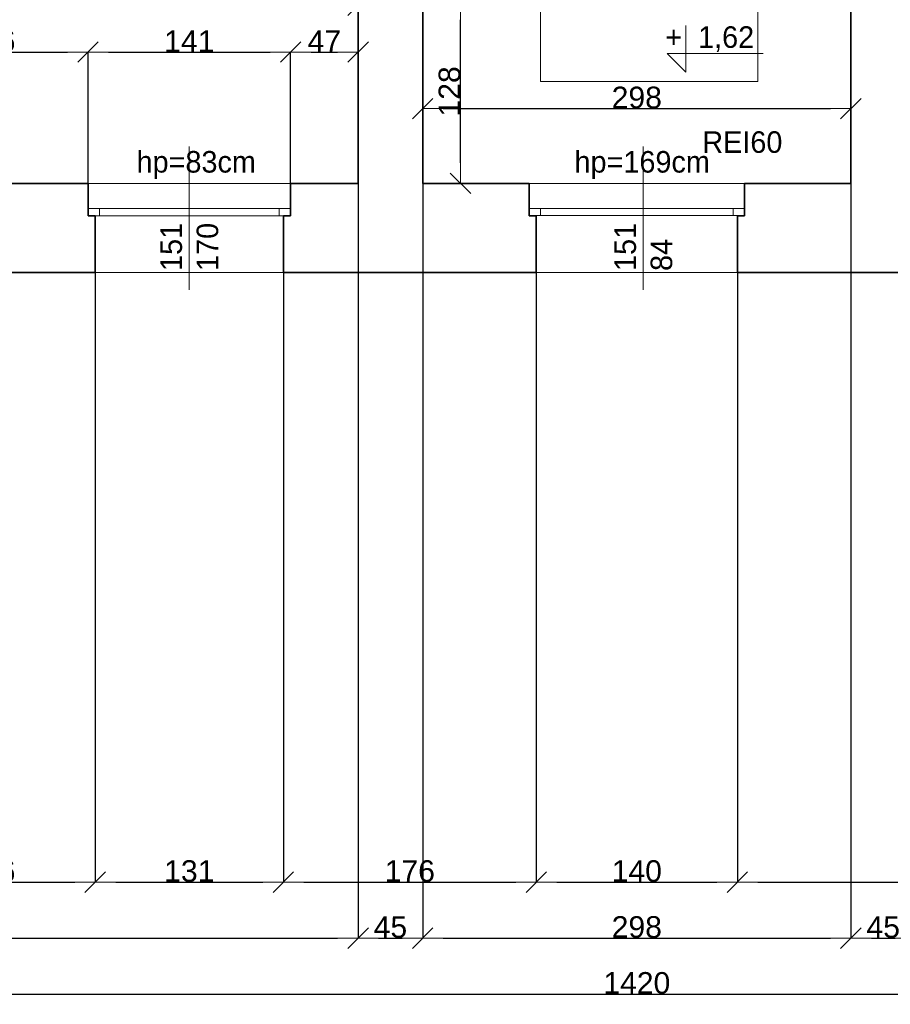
# Model space of a CAD drawing. Header units: metres. Extents: x 7506757 to 756746378, y 5735207 to 582114514.
# Tile 115 of 256: x 7694209 to 7700269, y 5817563 to 5824413. Entities that reach past the tile are written whole.
import ezdxf

# ---------------------------------------------------------------- set-up
doc = ezdxf.new("R2010")
doc.units = ezdxf.units.M
doc.header["$MEASUREMENT"] = 0
doc.header["$PDMODE"] = 2
doc.layers.get('0').update_dxf_attribs({"color": 250, "linetype": 'CONTINUOUS', "lineweight": 100, "plot": 0})
doc.layers.get('Defpoints').update_dxf_attribs({"linetype": 'CONTINUOUS'})
doc.layers.add('M_OCIANA', color=7, linetype='CONTINUOUS')
doc.layers.add('PWYMIAR', color=7, linetype='CONTINUOUS')
for name, color, linetype, lineweight in [('M_OCIANA1', 7, 'CONTINUOUS', 13), ('M_OCIANA6', 5, 'CONTINUOUS', 35), ('M_OPISY141', 7, 'CONTINUOUS', 0), ('m_umeblowanie1', 7, 'CONTINUOUS', 13), ('opis1', 7, 'CONTINUOUS', 13), ('WYMIARY', 8, 'CONTINUOUS', 13)]:
    doc.layers.add(name, color=color, linetype=linetype, lineweight=lineweight)
doc.styles.add('GENERATED_STYLE_1', font='arial.ttf')
doc.styles.add('GENERATED_STYLE_2', font='txt')
doc.dimstyles.new('GENERATED_STYLE__1', dxfattribs={"dimtxt": 150, "dimasz": 142.5, "dimexe": 0.18, "dimexo": 0, "dimgap": 0.09, "dimtad": 1, "dimdec": 0, "dimlfac": 0.1, "dimzin": 0, "dimdsep": 46, "dimtxsty": 'GENERATED_STYLE_1', "dimblk": 'ARROWHEAD_6', "dimblk1": 'ARROWHEAD_6', "dimblk2": 'ARROWHEAD_6', "dimcen": 0.09, "dimclrd": 251, "dimclre": 251, "dimclrt": 7, "dimazin": 0, "dimtfac": 1, "dimtdec": 4, "dimtmove": 0, "dimatfit": 3, "dimfxl": 0, "dimtolj": 1, "dimtzin": 0, "dimarcsym": 0})
doc.dimstyles.new('GENERATED_STYLE__2', dxfattribs={"dimtxt": 150, "dimasz": 142.5, "dimexe": 0.18, "dimexo": 0, "dimgap": 0.09, "dimtad": 1, "dimtih": 1, "dimtoh": 1, "dimdec": 0, "dimlfac": 0.1, "dimzin": 0, "dimdsep": 46, "dimtxsty": 'GENERATED_STYLE_1', "dimblk": 'ARROWHEAD_6', "dimblk1": 'ARROWHEAD_6', "dimblk2": 'ARROWHEAD_6', "dimcen": 0.09, "dimclrd": 251, "dimclre": 251, "dimclrt": 7, "dimazin": 0, "dimtfac": 1, "dimtdec": 4, "dimtmove": 0, "dimatfit": 3, "dimfxl": 0, "dimtolj": 1, "dimtzin": 0, "dimarcsym": 0})
doc.dimstyles.new('GENERATED_STYLE__3', dxfattribs={"dimtxt": 150, "dimasz": 142.5, "dimexe": 0.18, "dimexo": 0, "dimgap": 0.09, "dimtad": 1, "dimdec": 0, "dimlfac": 0.1, "dimzin": 0, "dimdsep": 46, "dimtxsty": 'GENERATED_STYLE_1', "dimblk": 'ARROWHEAD_6', "dimblk1": 'ARROWHEAD_6', "dimblk2": 'ARROWHEAD_6', "dimcen": 0.09, "dimclrd": 251, "dimclre": 251, "dimclrt": 7, "dimazin": 0, "dimtfac": 1, "dimtdec": 4, "dimtmove": 2, "dimatfit": 3, "dimfxl": 0, "dimtolj": 1, "dimtzin": 0, "dimarcsym": 0})

# ---------------------------------------------------------------- blocks, each defined once
blk = doc.blocks.new('Polilinia_5', base_point=(602167.1, 276345.4))
at = {"layer": 'M_OCIANA1', "linetype": 'Continuous'}
blk.add_hatch(color=256, dxfattribs=at).paths.add_polyline_path([(602217.1, 276345.4), (602213.3, 276364.5), (602202.5, 276380.8), (602186.3, 276391.6), (602167.1, 276395.4), (602148, 276391.6), (602131.8, 276380.8), (602120.9, 276364.5), (602117.1, 276345.4), (602120.9, 276326.3), (602131.8, 276310), (602148, 276299.2), (602167.1, 276295.4), (602186.3, 276299.2), (602202.5, 276310), (602213.3, 276326.3)], flags=0)
at = {"layer": 'M_OCIANA1', "linetype": 'Continuous', "flags": 128}
blk.add_lwpolyline([(602167.1, 276295.4), (602167.1, 273004.8), (600654.7, 273004.8), (600654.7, 276345.4)], dxfattribs=at)
at = {"layer": 'M_OCIANA1', "linetype": 'Continuous'}
blk.add_circle((602167.1, 276345.4), 50, dxfattribs=at)
blk = doc.blocks.new('ARROWHEAD_6')
at = {"color": 0, "linetype": 'Continuous', "lineweight": 0}
for p, q in [((-0.5, -0.5), (0.5, 0.5)), ((0, 0), (-1, 0))]:
    blk.add_line(p, q, dxfattribs=at)
blk = doc.blocks.new('*D5801')
at = {"layer": 'Defpoints', "color": 0, "linetype": 'Continuous', "transparency": 16777216}
for p in [(7694684.6, 5824188.1), (7693324.6, 5823274), (7694684.6, 5823274)]:
    blk.add_point(p, dxfattribs=at)
at = {"layer": 'PWYMIAR', "color": 251, "linetype": 'Continuous', "lineweight": -2, "transparency": 16777216}
for p, q in [((7693324.6, 5823274), (7693324.6, 5824188.3)), ((7693467.1, 5824188.1), (7694542.1, 5824188.1)), ((7694684.6, 5823274), (7694684.6, 5824188.3))]:
    blk.add_line(p, q, dxfattribs=at)
at = {"layer": 'PWYMIAR', "color": 251, "linetype": 'Continuous', "lineweight": -2, "transparency": 16777216, "xscale": 142.5, "yscale": 142.5, "zscale": 142.5, "rotation": 180}
blk.add_blockref('ARROWHEAD_6', (7693324.6, 5824188.1), dxfattribs=at)
at = {"layer": 'PWYMIAR', "color": 251, "linetype": 'Continuous', "lineweight": -2, "transparency": 16777216, "xscale": 142.5, "yscale": 142.5, "zscale": 142.5}
blk.add_blockref('ARROWHEAD_6', (7694684.6, 5824188.1), dxfattribs=at)
at = {"layer": 'PWYMIAR', "color": 7, "linetype": 'Continuous', "lineweight": 13, "transparency": 16777216, "insert": (7694004.6, 5824264.9), "char_height": 150, "attachment_point": 5, "style": 'GENERATED_STYLE_1'}
blk.add_mtext('\\A1;136', dxfattribs=at)
blk = doc.blocks.new('*D5802')
at = {"layer": 'Defpoints', "color": 0, "linetype": 'Continuous', "transparency": 16777216}
for p in [(7696094.6, 5824188.1), (7694684.6, 5823274), (7696094.6, 5823274)]:
    blk.add_point(p, dxfattribs=at)
at = {"layer": 'PWYMIAR', "color": 251, "linetype": 'Continuous', "lineweight": -2, "transparency": 16777216}
for p, q in [((7694684.6, 5823274), (7694684.6, 5824188.3)), ((7694827.1, 5824188.1), (7695952.1, 5824188.1)), ((7696094.6, 5823274), (7696094.6, 5824188.3))]:
    blk.add_line(p, q, dxfattribs=at)
at = {"layer": 'PWYMIAR', "color": 251, "linetype": 'Continuous', "lineweight": -2, "transparency": 16777216, "xscale": 142.5, "yscale": 142.5, "zscale": 142.5, "rotation": 180}
blk.add_blockref('ARROWHEAD_6', (7694684.6, 5824188.1), dxfattribs=at)
at = {"layer": 'PWYMIAR', "color": 251, "linetype": 'Continuous', "lineweight": -2, "transparency": 16777216, "xscale": 142.5, "yscale": 142.5, "zscale": 142.5}
blk.add_blockref('ARROWHEAD_6', (7696094.6, 5824188.1), dxfattribs=at)
at = {"layer": 'PWYMIAR', "color": 7, "linetype": 'Continuous', "lineweight": 13, "transparency": 16777216, "insert": (7695389.6, 5824263.5), "char_height": 150, "attachment_point": 5, "style": 'GENERATED_STYLE_1'}
blk.add_mtext('\\A1;141', dxfattribs=at)
blk = doc.blocks.new('*D5803')
at = {"layer": 'Defpoints', "color": 0, "linetype": 'Continuous', "transparency": 16777216}
for p in [(7696564.6, 5824188.1), (7696094.6, 5823274), (7696564.6, 5823274)]:
    blk.add_point(p, dxfattribs=at)
at = {"layer": 'PWYMIAR', "color": 251, "linetype": 'Continuous', "lineweight": -2, "transparency": 16777216}
for p, q in [((7696094.6, 5823274), (7696094.6, 5824188.3)), ((7696237.1, 5824188.1), (7696422.1, 5824188.1)), ((7696564.6, 5823274), (7696564.6, 5824188.3))]:
    blk.add_line(p, q, dxfattribs=at)
at = {"layer": 'PWYMIAR', "color": 251, "linetype": 'Continuous', "lineweight": -2, "transparency": 16777216, "xscale": 142.5, "yscale": 142.5, "zscale": 142.5, "rotation": 180}
blk.add_blockref('ARROWHEAD_6', (7696094.6, 5824188.1), dxfattribs=at)
at = {"layer": 'PWYMIAR', "color": 251, "linetype": 'Continuous', "lineweight": -2, "transparency": 16777216, "xscale": 142.5, "yscale": 142.5, "zscale": 142.5}
blk.add_blockref('ARROWHEAD_6', (7696564.6, 5824188.1), dxfattribs=at)
at = {"layer": 'PWYMIAR', "color": 7, "linetype": 'Continuous', "lineweight": 13, "transparency": 16777216, "insert": (7696329.6, 5824263.2), "char_height": 150, "attachment_point": 5, "style": 'GENERATED_STYLE_1'}
blk.add_mtext('\\A1;47', dxfattribs=at)
blk = doc.blocks.new('*D5851')
at = {"layer": 'Defpoints', "color": 0, "linetype": 'Continuous', "transparency": 16777216}
for p in [(7699994.6, 5823794.3), (7697014.6, 5823274), (7699994.6, 5823274)]:
    blk.add_point(p, dxfattribs=at)
at = {"layer": 'PWYMIAR', "color": 251, "linetype": 'Continuous', "lineweight": -2, "transparency": 16777216}
for p, q in [((7697014.6, 5823274), (7697014.6, 5823794.5)), ((7697157.1, 5823794.3), (7699852.1, 5823794.3)), ((7699994.6, 5823274), (7699994.6, 5823794.5))]:
    blk.add_line(p, q, dxfattribs=at)
at = {"layer": 'PWYMIAR', "color": 251, "linetype": 'Continuous', "lineweight": -2, "transparency": 16777216, "xscale": 142.5, "yscale": 142.5, "zscale": 142.5, "rotation": 180}
blk.add_blockref('ARROWHEAD_6', (7697014.6, 5823794.3), dxfattribs=at)
at = {"layer": 'PWYMIAR', "color": 251, "linetype": 'Continuous', "lineweight": -2, "transparency": 16777216, "xscale": 142.5, "yscale": 142.5, "zscale": 142.5}
blk.add_blockref('ARROWHEAD_6', (7699994.6, 5823794.3), dxfattribs=at)
at = {"layer": 'PWYMIAR', "color": 7, "linetype": 'Continuous', "lineweight": 13, "transparency": 16777216, "insert": (7698504.6, 5823871), "char_height": 150, "attachment_point": 5, "style": 'GENERATED_STYLE_1'}
blk.add_mtext('\\A1;298', dxfattribs=at)
blk = doc.blocks.new('*D5924')
at = {"layer": 'Defpoints', "color": 0, "linetype": 'Continuous', "transparency": 16777216}
for p in [(7692040, 5827334), (7695214.6, 5827334), (7694684.6, 5823274)]:
    blk.add_point(p, dxfattribs=at)
at = {"layer": 'PWYMIAR', "color": 251, "linetype": 'Continuous', "lineweight": -2, "transparency": 16777216}
for p, q in [((7695214.6, 5827334), (7692039.8, 5827334)), ((7692040, 5823416.5), (7692040, 5827191.5)), ((7694684.6, 5823274), (7692039.8, 5823274))]:
    blk.add_line(p, q, dxfattribs=at)
at = {"layer": 'PWYMIAR', "color": 251, "linetype": 'Continuous', "lineweight": -2, "transparency": 16777216, "xscale": 142.5, "yscale": 142.5, "zscale": 142.5}
for p, rotation in [((7692040, 5827334), 90), ((7692040, 5823274), 270)]:
    blk.add_blockref('ARROWHEAD_6', p, dxfattribs=dict(at, rotation=rotation))
at = {"layer": 'PWYMIAR', "color": 7, "linetype": 'Continuous', "lineweight": 13, "transparency": 16777216, "insert": (7691963.3, 5825304), "char_height": 150, "attachment_point": 5, "rotation": 90, "style": 'GENERATED_STYLE_1'}
blk.add_mtext('\\A1;406', dxfattribs=at)
blk = doc.blocks.new('*D5925')
at = {"layer": 'Defpoints', "color": 0, "linetype": 'Continuous', "transparency": 16777216}
for p in [(7696564.6, 5824513.8), (7691234.6, 5823274), (7696564.6, 5823274)]:
    blk.add_point(p, dxfattribs=at)
at = {"layer": 'PWYMIAR', "color": 251, "linetype": 'Continuous', "lineweight": -2, "transparency": 16777216}
for p, q in [((7691234.6, 5823274), (7691234.6, 5824514)), ((7691377.1, 5824513.8), (7696422.1, 5824513.8)), ((7696564.6, 5823274), (7696564.6, 5824514))]:
    blk.add_line(p, q, dxfattribs=at)
at = {"layer": 'PWYMIAR', "color": 251, "linetype": 'Continuous', "lineweight": -2, "transparency": 16777216, "xscale": 142.5, "yscale": 142.5, "zscale": 142.5, "rotation": 180}
blk.add_blockref('ARROWHEAD_6', (7691234.6, 5824513.8), dxfattribs=at)
at = {"layer": 'PWYMIAR', "color": 251, "linetype": 'Continuous', "lineweight": -2, "transparency": 16777216, "xscale": 142.5, "yscale": 142.5, "zscale": 142.5}
blk.add_blockref('ARROWHEAD_6', (7696564.6, 5824513.8), dxfattribs=at)
at = {"layer": 'PWYMIAR', "color": 7, "linetype": 'Continuous', "lineweight": 13, "transparency": 16777216, "insert": (7693899.6, 5824590.5), "char_height": 150, "attachment_point": 5, "style": 'GENERATED_STYLE_1'}
blk.add_mtext('\\A1;533', dxfattribs=at)
blk = doc.blocks.new('*D5966')
at = {"layer": 'Defpoints', "color": 0, "linetype": 'Continuous', "transparency": 16777216}
for p in [(7697014.6, 5824554), (7697277.7, 5824554), (7697014.6, 5823274)]:
    blk.add_point(p, dxfattribs=at)
at = {"layer": 'PWYMIAR', "color": 251, "linetype": 'Continuous', "lineweight": -2, "transparency": 16777216}
for p, q in [((7697014.6, 5824554), (7697277.9, 5824554)), ((7697277.7, 5823416.5), (7697277.7, 5824411.5)), ((7697014.6, 5823274), (7697277.9, 5823274))]:
    blk.add_line(p, q, dxfattribs=at)
at = {"layer": 'PWYMIAR', "color": 251, "linetype": 'Continuous', "lineweight": -2, "transparency": 16777216, "xscale": 142.5, "yscale": 142.5, "zscale": 142.5}
for p, rotation in [((7697277.7, 5824554), 90), ((7697277.7, 5823274), 270)]:
    blk.add_blockref('ARROWHEAD_6', p, dxfattribs=dict(at, rotation=rotation))
at = {"layer": 'PWYMIAR', "color": 7, "linetype": 'Continuous', "lineweight": 13, "transparency": 16777216, "insert": (7697201, 5823914), "char_height": 150, "attachment_point": 5, "rotation": 90, "style": 'GENERATED_STYLE_1'}
blk.add_mtext('\\A1;128', dxfattribs=at)
blk = doc.blocks.new('*D5994')
at = {"layer": 'Defpoints', "color": 0, "linetype": 'Continuous', "transparency": 16777216}
for p in [(7693274.6, 5822654), (7694734.6, 5822654), (7694734.6, 5818412.2)]:
    blk.add_point(p, dxfattribs=at)
at = {"layer": 'PWYMIAR', "color": 251, "linetype": 'Continuous', "lineweight": -2, "transparency": 16777216}
for p, q in [((7693274.6, 5822654), (7693274.6, 5818412)), ((7694734.6, 5822654), (7694734.6, 5818412)), ((7693417.1, 5818412.2), (7694592.1, 5818412.2))]:
    blk.add_line(p, q, dxfattribs=at)
at = {"layer": 'PWYMIAR', "color": 251, "linetype": 'Continuous', "lineweight": -2, "transparency": 16777216, "xscale": 142.5, "yscale": 142.5, "zscale": 142.5, "rotation": 180}
blk.add_blockref('ARROWHEAD_6', (7693274.6, 5818412.2), dxfattribs=at)
at = {"layer": 'PWYMIAR', "color": 251, "linetype": 'Continuous', "lineweight": -2, "transparency": 16777216, "xscale": 142.5, "yscale": 142.5, "zscale": 142.5}
blk.add_blockref('ARROWHEAD_6', (7694734.6, 5818412.2), dxfattribs=at)
at = {"layer": 'PWYMIAR', "color": 7, "linetype": 'Continuous', "lineweight": 13, "transparency": 16777216, "insert": (7694004.6, 5818488.9), "char_height": 150, "attachment_point": 5, "style": 'GENERATED_STYLE_1'}
blk.add_mtext('\\A1;146', dxfattribs=at)
blk = doc.blocks.new('*D5995')
at = {"layer": 'Defpoints', "color": 0, "linetype": 'Continuous', "transparency": 16777216}
for p in [(7694734.6, 5822654), (7696044.6, 5822654), (7696044.6, 5818412.2)]:
    blk.add_point(p, dxfattribs=at)
at = {"layer": 'PWYMIAR', "color": 251, "linetype": 'Continuous', "lineweight": -2, "transparency": 16777216}
for p, q in [((7694734.6, 5822654), (7694734.6, 5818412)), ((7696044.6, 5822654), (7696044.6, 5818412)), ((7694877.1, 5818412.2), (7695902.1, 5818412.2))]:
    blk.add_line(p, q, dxfattribs=at)
at = {"layer": 'PWYMIAR', "color": 251, "linetype": 'Continuous', "lineweight": -2, "transparency": 16777216, "xscale": 142.5, "yscale": 142.5, "zscale": 142.5, "rotation": 180}
blk.add_blockref('ARROWHEAD_6', (7694734.6, 5818412.2), dxfattribs=at)
at = {"layer": 'PWYMIAR', "color": 251, "linetype": 'Continuous', "lineweight": -2, "transparency": 16777216, "xscale": 142.5, "yscale": 142.5, "zscale": 142.5}
blk.add_blockref('ARROWHEAD_6', (7696044.6, 5818412.2), dxfattribs=at)
at = {"layer": 'PWYMIAR', "color": 7, "linetype": 'Continuous', "lineweight": 13, "transparency": 16777216, "insert": (7695389.6, 5818489), "char_height": 150, "attachment_point": 5, "style": 'GENERATED_STYLE_1'}
blk.add_mtext('\\A1;131', dxfattribs=at)
blk = doc.blocks.new('*D5996')
at = {"layer": 'Defpoints', "color": 0, "linetype": 'Continuous', "transparency": 16777216}
for p in [(7696044.6, 5822654), (7697804.6, 5822654), (7697804.6, 5818412.2)]:
    blk.add_point(p, dxfattribs=at)
at = {"layer": 'PWYMIAR', "color": 251, "linetype": 'Continuous', "lineweight": -2, "transparency": 16777216}
for p, q in [((7696044.6, 5822654), (7696044.6, 5818412)), ((7697804.6, 5822654), (7697804.6, 5818412)), ((7696187.1, 5818412.2), (7697662.1, 5818412.2))]:
    blk.add_line(p, q, dxfattribs=at)
at = {"layer": 'PWYMIAR', "color": 251, "linetype": 'Continuous', "lineweight": -2, "transparency": 16777216, "xscale": 142.5, "yscale": 142.5, "zscale": 142.5, "rotation": 180}
blk.add_blockref('ARROWHEAD_6', (7696044.6, 5818412.2), dxfattribs=at)
at = {"layer": 'PWYMIAR', "color": 251, "linetype": 'Continuous', "lineweight": -2, "transparency": 16777216, "xscale": 142.5, "yscale": 142.5, "zscale": 142.5}
blk.add_blockref('ARROWHEAD_6', (7697804.6, 5818412.2), dxfattribs=at)
at = {"layer": 'PWYMIAR', "color": 7, "linetype": 'Continuous', "lineweight": 13, "transparency": 16777216, "insert": (7696924.6, 5818488.9), "char_height": 150, "attachment_point": 5, "style": 'GENERATED_STYLE_1'}
blk.add_mtext('\\A1;176', dxfattribs=at)
blk = doc.blocks.new('*D5997')
at = {"layer": 'Defpoints', "color": 0, "linetype": 'Continuous', "transparency": 16777216}
for p in [(7697804.6, 5822654), (7699204.6, 5822654), (7699204.6, 5818412.2)]:
    blk.add_point(p, dxfattribs=at)
at = {"layer": 'PWYMIAR', "color": 251, "linetype": 'Continuous', "lineweight": -2, "transparency": 16777216}
for p, q in [((7697804.6, 5822654), (7697804.6, 5818412)), ((7699204.6, 5822654), (7699204.6, 5818412)), ((7697947.1, 5818412.2), (7699062.1, 5818412.2))]:
    blk.add_line(p, q, dxfattribs=at)
at = {"layer": 'PWYMIAR', "color": 251, "linetype": 'Continuous', "lineweight": -2, "transparency": 16777216, "xscale": 142.5, "yscale": 142.5, "zscale": 142.5, "rotation": 180}
blk.add_blockref('ARROWHEAD_6', (7697804.6, 5818412.2), dxfattribs=at)
at = {"layer": 'PWYMIAR', "color": 251, "linetype": 'Continuous', "lineweight": -2, "transparency": 16777216, "xscale": 142.5, "yscale": 142.5, "zscale": 142.5}
blk.add_blockref('ARROWHEAD_6', (7699204.6, 5818412.2), dxfattribs=at)
at = {"layer": 'PWYMIAR', "color": 7, "linetype": 'Continuous', "lineweight": 13, "transparency": 16777216, "insert": (7698504.6, 5818488.9), "char_height": 150, "attachment_point": 5, "style": 'GENERATED_STYLE_1'}
blk.add_mtext('\\A1;140', dxfattribs=at)
blk = doc.blocks.new('*D5998')
at = {"layer": 'Defpoints', "color": 0, "linetype": 'Continuous', "transparency": 16777216}
for p in [(7699204.6, 5822654), (7701804.6, 5822654), (7701804.6, 5818412.2)]:
    blk.add_point(p, dxfattribs=at)
at = {"layer": 'PWYMIAR', "color": 251, "linetype": 'Continuous', "lineweight": -2, "transparency": 16777216}
for p, q in [((7699204.6, 5822654), (7699204.6, 5818412)), ((7701804.6, 5822654), (7701804.6, 5818412)), ((7699347.1, 5818412.2), (7701662.1, 5818412.2))]:
    blk.add_line(p, q, dxfattribs=at)
at = {"layer": 'PWYMIAR', "color": 251, "linetype": 'Continuous', "lineweight": -2, "transparency": 16777216, "xscale": 142.5, "yscale": 142.5, "zscale": 142.5, "rotation": 180}
blk.add_blockref('ARROWHEAD_6', (7699204.6, 5818412.2), dxfattribs=at)
at = {"layer": 'PWYMIAR', "color": 251, "linetype": 'Continuous', "lineweight": -2, "transparency": 16777216, "xscale": 142.5, "yscale": 142.5, "zscale": 142.5}
blk.add_blockref('ARROWHEAD_6', (7701804.6, 5818412.2), dxfattribs=at)
at = {"layer": 'PWYMIAR', "color": 7, "linetype": 'Continuous', "lineweight": 13, "transparency": 16777216, "insert": (7700504.6, 5818488.9), "char_height": 150, "attachment_point": 5, "style": 'GENERATED_STYLE_1'}
blk.add_mtext('\\A1;260', dxfattribs=at)
blk = doc.blocks.new('*D6004')
at = {"layer": 'Defpoints', "color": 0, "linetype": 'Continuous', "transparency": 16777216}
for p in [(7696564.6, 5823274), (7691404.6, 5820154), (7696564.6, 5818023.1)]:
    blk.add_point(p, dxfattribs=at)
at = {"layer": 'PWYMIAR', "color": 251, "linetype": 'Continuous', "lineweight": -2, "transparency": 16777216}
for p, q in [((7696564.6, 5823274), (7696564.6, 5818022.9)), ((7691404.6, 5820154), (7691404.6, 5818022.9)), ((7691547.1, 5818023.1), (7696422.1, 5818023.1))]:
    blk.add_line(p, q, dxfattribs=at)
at = {"layer": 'PWYMIAR', "color": 251, "linetype": 'Continuous', "lineweight": -2, "transparency": 16777216, "xscale": 142.5, "yscale": 142.5, "zscale": 142.5, "rotation": 180}
blk.add_blockref('ARROWHEAD_6', (7691404.6, 5818023.1), dxfattribs=at)
at = {"layer": 'PWYMIAR', "color": 251, "linetype": 'Continuous', "lineweight": -2, "transparency": 16777216, "xscale": 142.5, "yscale": 142.5, "zscale": 142.5}
blk.add_blockref('ARROWHEAD_6', (7696564.6, 5818023.1), dxfattribs=at)
at = {"layer": 'PWYMIAR', "color": 7, "linetype": 'Continuous', "lineweight": 13, "transparency": 16777216, "insert": (7693984.6, 5818099.7), "char_height": 150, "attachment_point": 5, "style": 'GENERATED_STYLE_1'}
blk.add_mtext('\\A1;516', dxfattribs=at)
blk = doc.blocks.new('*D6005')
at = {"layer": 'Defpoints', "color": 0, "linetype": 'Continuous', "transparency": 16777216}
for p in [(7696564.6, 5823274), (7697014.6, 5823274), (7697014.6, 5818023.1)]:
    blk.add_point(p, dxfattribs=at)
at = {"layer": 'PWYMIAR', "color": 251, "linetype": 'Continuous', "lineweight": -2, "transparency": 16777216}
for p, q in [((7696564.6, 5823274), (7696564.6, 5818022.9)), ((7697014.6, 5823274), (7697014.6, 5818022.9)), ((7696707.1, 5818023.1), (7696872.1, 5818023.1))]:
    blk.add_line(p, q, dxfattribs=at)
at = {"layer": 'PWYMIAR', "color": 251, "linetype": 'Continuous', "lineweight": -2, "transparency": 16777216, "xscale": 142.5, "yscale": 142.5, "zscale": 142.5, "rotation": 180}
blk.add_blockref('ARROWHEAD_6', (7696564.6, 5818023.1), dxfattribs=at)
at = {"layer": 'PWYMIAR', "color": 251, "linetype": 'Continuous', "lineweight": -2, "transparency": 16777216, "xscale": 142.5, "yscale": 142.5, "zscale": 142.5}
blk.add_blockref('ARROWHEAD_6', (7697014.6, 5818023.1), dxfattribs=at)
at = {"layer": 'PWYMIAR', "color": 7, "linetype": 'Continuous', "lineweight": 13, "transparency": 16777216, "insert": (7696789.6, 5818099.4), "char_height": 150, "attachment_point": 5, "style": 'GENERATED_STYLE_1'}
blk.add_mtext('\\A1;45', dxfattribs=at)
blk = doc.blocks.new('*D6006')
at = {"layer": 'Defpoints', "color": 0, "linetype": 'Continuous', "transparency": 16777216}
for p in [(7697014.6, 5823274), (7699994.6, 5823274), (7699994.6, 5818023.1)]:
    blk.add_point(p, dxfattribs=at)
at = {"layer": 'PWYMIAR', "color": 251, "linetype": 'Continuous', "lineweight": -2, "transparency": 16777216}
for p, q in [((7697014.6, 5823274), (7697014.6, 5818022.9)), ((7699994.6, 5823274), (7699994.6, 5818022.9)), ((7697157.1, 5818023.1), (7699852.1, 5818023.1))]:
    blk.add_line(p, q, dxfattribs=at)
at = {"layer": 'PWYMIAR', "color": 251, "linetype": 'Continuous', "lineweight": -2, "transparency": 16777216, "xscale": 142.5, "yscale": 142.5, "zscale": 142.5, "rotation": 180}
blk.add_blockref('ARROWHEAD_6', (7697014.6, 5818023.1), dxfattribs=at)
at = {"layer": 'PWYMIAR', "color": 251, "linetype": 'Continuous', "lineweight": -2, "transparency": 16777216, "xscale": 142.5, "yscale": 142.5, "zscale": 142.5}
blk.add_blockref('ARROWHEAD_6', (7699994.6, 5818023.1), dxfattribs=at)
at = {"layer": 'PWYMIAR', "color": 7, "linetype": 'Continuous', "lineweight": 13, "transparency": 16777216, "insert": (7698504.6, 5818099.7), "char_height": 150, "attachment_point": 5, "style": 'GENERATED_STYLE_1'}
blk.add_mtext('\\A1;298', dxfattribs=at)
blk = doc.blocks.new('*D6007')
at = {"layer": 'Defpoints', "color": 0, "linetype": 'Continuous', "transparency": 16777216}
for p in [(7699994.6, 5823274), (7700444.6, 5823274), (7700444.6, 5818023.1)]:
    blk.add_point(p, dxfattribs=at)
at = {"layer": 'PWYMIAR', "color": 251, "linetype": 'Continuous', "lineweight": -2, "transparency": 16777216}
for p, q in [((7699994.6, 5823274), (7699994.6, 5818022.9)), ((7700444.6, 5823274), (7700444.6, 5818022.9)), ((7700137.1, 5818023.1), (7700302.1, 5818023.1))]:
    blk.add_line(p, q, dxfattribs=at)
at = {"layer": 'PWYMIAR', "color": 251, "linetype": 'Continuous', "lineweight": -2, "transparency": 16777216, "xscale": 142.5, "yscale": 142.5, "zscale": 142.5, "rotation": 180}
blk.add_blockref('ARROWHEAD_6', (7699994.6, 5818023.1), dxfattribs=at)
at = {"layer": 'PWYMIAR', "color": 251, "linetype": 'Continuous', "lineweight": -2, "transparency": 16777216, "xscale": 142.5, "yscale": 142.5, "zscale": 142.5}
blk.add_blockref('ARROWHEAD_6', (7700444.6, 5818023.1), dxfattribs=at)
at = {"layer": 'PWYMIAR', "color": 7, "linetype": 'Continuous', "lineweight": 13, "transparency": 16777216, "insert": (7700219.6, 5818099.4), "char_height": 150, "attachment_point": 5, "style": 'GENERATED_STYLE_1'}
blk.add_mtext('\\A1;45', dxfattribs=at)
blk = doc.blocks.new('*D6010')
at = {"layer": 'Defpoints', "color": 0, "linetype": 'Continuous', "transparency": 16777216}
for p in [(7691404.6, 5820154), (7705604.6, 5820154), (7705604.6, 5817633.9)]:
    blk.add_point(p, dxfattribs=at)
at = {"layer": 'PWYMIAR', "color": 251, "linetype": 'Continuous', "lineweight": -2, "transparency": 16777216}
for p, q in [((7691404.6, 5820154), (7691404.6, 5817633.7)), ((7705604.6, 5820154), (7705604.6, 5817633.7)), ((7691547.1, 5817633.9), (7705462.1, 5817633.9))]:
    blk.add_line(p, q, dxfattribs=at)
at = {"layer": 'PWYMIAR', "color": 251, "linetype": 'Continuous', "lineweight": -2, "transparency": 16777216, "xscale": 142.5, "yscale": 142.5, "zscale": 142.5, "rotation": 180}
blk.add_blockref('ARROWHEAD_6', (7691404.6, 5817633.9), dxfattribs=at)
at = {"layer": 'PWYMIAR', "color": 251, "linetype": 'Continuous', "lineweight": -2, "transparency": 16777216, "xscale": 142.5, "yscale": 142.5, "zscale": 142.5}
blk.add_blockref('ARROWHEAD_6', (7705604.6, 5817633.9), dxfattribs=at)
at = {"layer": 'PWYMIAR', "color": 7, "linetype": 'Continuous', "lineweight": 13, "transparency": 16777216, "insert": (7698504.6, 5817710.6), "char_height": 150, "attachment_point": 5, "style": 'GENERATED_STYLE_1'}
blk.add_mtext('\\A1;1420', dxfattribs=at)

msp = doc.modelspace()

# ---------------------------------------------------------------- linework, layer by layer
at = {"layer": 'M_OCIANA6', "linetype": 'Continuous'}
for p, q in [((7697014.6, 5823274), (7697014.6, 5830024.6)), ((7699994.6, 5823274), (7699994.6, 5830024.6)), ((7696564.6, 5823274), (7696564.6, 5827334)), ((7694684.6, 5823274), (7693324.6, 5823274)), ((7694684.6, 5823049), (7694684.6, 5823274)), ((7696564.6, 5823274), (7696094.6, 5823274)), ((7696094.6, 5823049), (7696094.6, 5823274)), ((7697754.6, 5823274), (7697014.6, 5823274)), ((7697754.6, 5823049), (7697754.6, 5823274)), ((7699994.6, 5823274), (7699254.6, 5823274)), ((7699254.6, 5823049), (7699254.6, 5823274)), ((7694684.6, 5823049), (7694734.6, 5823049)), ((7694734.6, 5823049), (7694734.6, 5822654)), ((7696044.6, 5823049), (7696044.6, 5822654)), ((7696094.6, 5823049), (7696044.6, 5823049)), ((7697754.6, 5823049), (7697804.6, 5823049)), ((7697804.6, 5823049), (7697804.6, 5822654)), ((7699204.6, 5823049), (7699204.6, 5822654)), ((7699254.6, 5823049), (7699204.6, 5823049)), ((7694734.6, 5822654), (7693274.6, 5822654)), ((7697804.6, 5822654), (7696044.6, 5822654)), ((7701804.6, 5822654), (7699204.6, 5822654))]:
    msp.add_line(p, q, dxfattribs=at)
at = {"layer": 'M_OPISY141', "linetype": 'Continuous'}
for p, q in [((7698846.3, 5824372), (7698846.3, 5824047.2)), ((7698846.3, 5824047.2), (7698715.8, 5824177.6)), ((7698715.8, 5824177.6), (7699384, 5824177.6)), ((7695389.6, 5822532.5), (7695389.6, 5823529.8)), ((7698549.6, 5822532.5), (7698549.6, 5823529.8))]:
    msp.add_line(p, q, dxfattribs=at)
at = {"layer": 'm_umeblowanie1', "linetype": 'Continuous'}
for p, q in [((7696094.6, 5823274), (7694684.6, 5823274)), ((7696094.6, 5823274), (7695339.6, 5823274)), ((7699254.6, 5823274), (7697754.6, 5823274)), ((7694684.6, 5823099), (7695389.6, 5823099)), ((7694764.6, 5823049), (7694764.6, 5823099)), ((7696094.6, 5823099), (7695389.6, 5823099)), ((7696014.6, 5823049), (7696014.6, 5823099)), ((7697754.6, 5823099.7), (7699254.6, 5823099.7)), ((7697834.6, 5823049), (7697834.6, 5823099)), ((7699174.6, 5823049), (7699174.6, 5823099)), ((7694734.6, 5823049), (7695389.6, 5823049)), ((7696044.6, 5823049), (7695389.6, 5823049)), ((7697754.6, 5823049.7), (7699204.6, 5823049.7)), ((7696044.6, 5822654), (7694734.6, 5822654)), ((7696044.6, 5822654), (7695339.6, 5822654)), ((7699204.6, 5822654), (7697754.6, 5822654))]:
    msp.add_line(p, q, dxfattribs=at)

# ---------------------------------------------------------------- block references
at = {"layer": 'M_OCIANA', "linetype": 'Continuous'}
msp.add_blockref('Polilinia_5', (7699347, 5827324.6), dxfattribs=at)

# ---------------------------------------------------------------- texts
at = {"layer": 'opis1', "linetype": 'Continuous', "char_height": 150, "style": 'GENERATED_STYLE_2'}
for s, insert, attachment_point in [('{+  1,62}', (7698702.5, 5824367.1), 1), ('{hp=83cm}', (7695853.2, 5823499.2), 3), ('{hp=169cm}', (7699013.2, 5823499.2), 3)]:
    msp.add_mtext(s, dxfattribs=dict(at, insert=insert, attachment_point=attachment_point))
at = {"layer": 'opis1', "linetype": 'Continuous', "char_height": 150, "width": 349.992, "attachment_point": 1, "rotation": 90, "style": 'GENERATED_STYLE_2'}
for s, insert, line_spacing_factor in [('{151\\P170}', (7695188.8, 5822664.8), 1.007581), ('{151\\P84}', (7698348.8, 5822664.8), 1.008016)]:
    msp.add_mtext(s, dxfattribs=dict(at, insert=insert, line_spacing_factor=line_spacing_factor))
at = {"layer": 'WYMIARY', "color": 11, "linetype": 'ByBlock', "lineweight": 18, "true_color": 0xf57f8e, "insert": (7698960.5, 5823636.6), "char_height": 150, "attachment_point": 1, "style": 'GENERATED_STYLE_2'}
msp.add_mtext('REI60', dxfattribs=at)

# ---------------------------------------------------------------- dimensions: what is measured, and where the dimension line sits
at = {"layer": 'PWYMIAR', "color": 251, "linetype": 'Continuous', "lineweight": 13}
for base, p1, p2, dimstyle, picture, middle in [((7692040, 5827334), (7694684.6, 5823274), (7695214.6, 5827334), 'GENERATED_STYLE__1', '*D5924', (7691963.3, 5825304)), ((7697277.7, 5824554), (7697014.6, 5823274), (7697014.6, 5824554), 'GENERATED_STYLE__3', '*D5966', (7697201, 5823914))]:
    dim = msp.add_linear_dim(base=base, p1=p1, p2=p2, angle=90, dimstyle=dimstyle, dxfattribs=at)
    dim.commit()
    dim.dimension.update_dxf_attribs({"geometry": picture, "text_midpoint": middle})
for base, p1, p2, picture, middle in [((7696564.6, 5824513.8), (7691234.6, 5823274), (7696564.6, 5823274), '*D5925', (7693899.6, 5824590.5)), ((7694684.6, 5824188.1), (7693324.6, 5823274), (7694684.6, 5823274), '*D5801', (7694004.6, 5824264.9)), ((7696094.6, 5824188.1), (7694684.6, 5823274), (7696094.6, 5823274), '*D5802', (7695389.6, 5824263.5)), ((7696564.6, 5824188.1), (7696094.6, 5823274), (7696564.6, 5823274), '*D5803', (7696329.6, 5824263.2)), ((7699994.6, 5823794.3), (7697014.6, 5823274), (7699994.6, 5823274), '*D5851', (7698504.6, 5823871)), ((7696564.6, 5818023.1), (7691404.6, 5820154), (7696564.6, 5823274), '*D6004', (7693984.6, 5818099.7)), ((7697014.6, 5818023.1), (7696564.6, 5823274), (7697014.6, 5823274), '*D6005', (7696789.6, 5818099.4)), ((7699994.6, 5818023.1), (7697014.6, 5823274), (7699994.6, 5823274), '*D6006', (7698504.6, 5818099.7)), ((7700444.6, 5818023.1), (7699994.6, 5823274), (7700444.6, 5823274), '*D6007', (7700219.6, 5818099.4)), ((7694734.6, 5818412.2), (7693274.6, 5822654), (7694734.6, 5822654), '*D5994', (7694004.6, 5818488.9)), ((7696044.6, 5818412.2), (7694734.6, 5822654), (7696044.6, 5822654), '*D5995', (7695389.6, 5818489)), ((7697804.6, 5818412.2), (7696044.6, 5822654), (7697804.6, 5822654), '*D5996', (7696924.6, 5818488.9)), ((7699204.6, 5818412.2), (7697804.6, 5822654), (7699204.6, 5822654), '*D5997', (7698504.6, 5818488.9)), ((7701804.6, 5818412.2), (7699204.6, 5822654), (7701804.6, 5822654), '*D5998', (7700504.6, 5818488.9)), ((7705604.6, 5817633.9), (7691404.6, 5820154), (7705604.6, 5820154), '*D6010', (7698504.6, 5817710.6))]:
    dim = msp.add_linear_dim(base=base, p1=p1, p2=p2, dimstyle='GENERATED_STYLE__2', dxfattribs=at)
    dim.commit()
    dim.dimension.update_dxf_attribs({"geometry": picture, "text_midpoint": middle})

doc.saveas('drawing.dxf')
